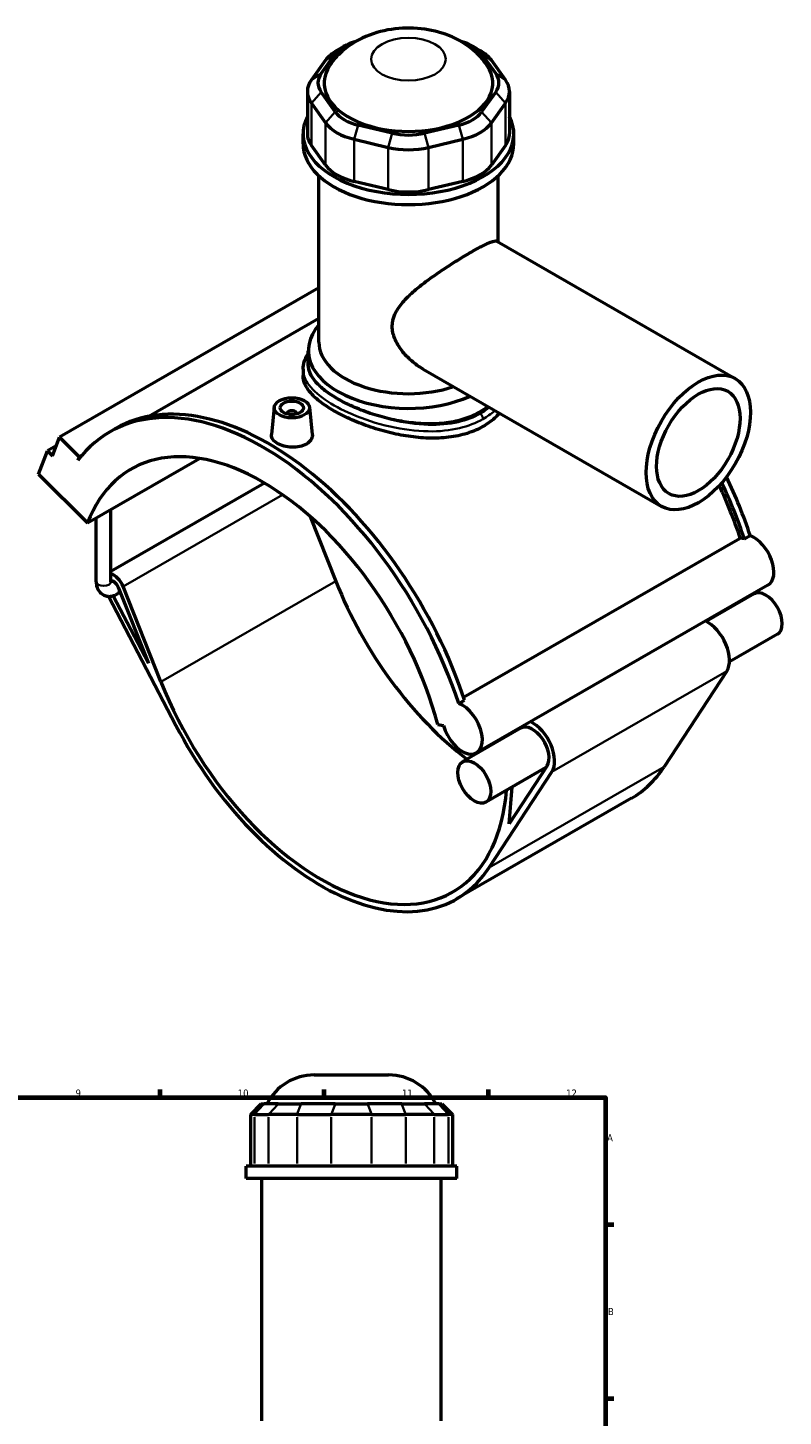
# Model space of a CAD drawing. Header units: millimetres. Extents: x 0 to 898, y -438 to 1031.
# Tile 5 of 5: x 574 to 897, y 438 to 1031. Entities that reach past the tile are written whole.
import ezdxf

# ---------------------------------------------------------------- set-up
doc = ezdxf.new("R2010")
doc.units = ezdxf.units.MM
for name, color, linetype, lineweight in [('Border (ANSI)', 7, 'Continuous', 70), ('Visible (ANSI)', 7, 'Continuous', 50), ('Visible Narrow (ANSI)', 7, 'Continuous', 35)]:
    doc.layers.add(name, color=color, linetype=linetype, lineweight=lineweight)
doc.styles.add('Note Text (ANSI)', font='tahoma.ttf')

# ---------------------------------------------------------------- blocks, each defined once
blk = doc.blocks.new('Borders Default Border')
at = {"layer": 'Border (ANSI)'}
for p, q in [((630.75, 574), (630.75, 577.45)), ((700.83, 574), (700.83, 577.45)), ((770.92, 574), (770.92, 577.45)), ((821, 519.75), (824.45, 519.75)), ((821, 445.5), (824.45, 445.5))]:
    blk.add_line(p, q, dxfattribs=at)
at = {"layer": 'Border (ANSI)', "flags": 128}
blk.add_lwpolyline([(20, 20), (20, 574), (821, 574), (821, 20), (20, 20)], dxfattribs=at)
at = {"layer": 'Border (ANSI)', "color": 230, "true_color": 0xff0080, "attachment_point": 7, "style": 'Note Text (ANSI)'}
for s, insert, char_height in [('9', (594.7, 574.34), 3.05), ('10', (663.96, 574.34), 3.048), ('11', (734.04, 574.4), 3.048), ('12', (804.13, 574.4), 3.048), ('A', (821.63, 555.35), 3.05), ('B', (821.99, 481.1), 3.05)]:
    blk.add_mtext(s, dxfattribs=dict(at, insert=insert, char_height=char_height))

msp = doc.modelspace()

# ---------------------------------------------------------------- linework, layer by layer
at = {"layer": 'Visible (ANSI)'}
for p, q in [((709.441, 1022.979), (706.247, 1021.126)), ((764.193, 1022.979), (767.387, 1021.126)), ((701.431, 1016.957), (695.384, 1008.55)), ((699.541, 1011.238), (705.588, 1019.645)), ((768.046, 1019.645), (774.093, 1011.238)), ((778.251, 1008.55), (772.204, 1016.957)), ((693.671, 1003.592), (693.671, 985.565)), ((705.588, 994.897), (699.541, 1003.304)), ((774.093, 1003.304), (768.046, 994.897)), ((779.964, 1003.592), (779.964, 985.565)), ((695.384, 998.634), (701.431, 990.227)), ((772.204, 990.227), (778.251, 998.634)), ((691.817, 981.224), (691.817, 985.565)), ((729.929, 985.805), (715.33, 989.287)), ((758.305, 989.287), (743.706, 985.805)), ((781.817, 981.224), (781.817, 985.565)), ((701.431, 972.2), (695.384, 980.607)), ((713.608, 983.214), (728.207, 979.732)), ((745.428, 979.732), (760.027, 983.214)), ((778.251, 980.607), (772.204, 972.2)), ((698.567, 896.608), (698.567, 967.573)), ((775.067, 939.34), (775.067, 967.573)), ((728.207, 961.705), (713.608, 965.187)), ((760.027, 965.187), (745.428, 961.705)), ((774.547, 939.64), (876.281, 881.056)), ((698.567, 919.75), (587.859, 855.997)), ((698.567, 906.689), (625.994, 864.897)), ((694.067, 886.928), (694.067, 892.929)), ((691.817, 885.038), (691.817, 882.292)), ((743.108, 885.046), (844.842, 826.461)), ((679.551, 868.821), (678.292, 857.078)), ((685.037, 865.915), (685.037, 866.102)), ((689.037, 865.915), (689.037, 866.102)), ((694.523, 868.821), (695.779, 857.108)), ((609.311, 858.249), (611.8, 859.683)), ((584.811, 848.072), (587.859, 855.997)), ((587.859, 855.997), (596.231, 847.653)), ((578.909, 840.252), (582.718, 850.159)), ((586.437, 852.3), (582.718, 850.159)), ((582.718, 850.159), (584.811, 848.072)), ((597.499, 848.384), (596.231, 847.653)), ((596.231, 847.653), (595.609, 846.035)), ((599.84, 819.391), (647.674, 846.937)), ((578.909, 840.252), (599.84, 819.391)), ((675.405, 836.388), (609.802, 798.61)), ((609.802, 794.303), (609.802, 825.128)), ((603.502, 794.303), (603.502, 821.5)), ((694.816, 822.194), (705.796, 794.541)), ((760.353, 744.934), (878.464, 812.949)), ((880.223, 812.541), (882.712, 813.974)), ((613.81, 789.753), (612.579, 789.045)), ((612.922, 791.99), (625.816, 759.518)), ((631.126, 751.542), (614.972, 792.22)), ((890.306, 792.842), (765.855, 721.176)), ((884.393, 789.082), (863.943, 777.305)), ((608.693, 788.047), (637.514, 732.929)), ((625.816, 759.518), (610.778, 788.277)), ((894.326, 771.833), (873.876, 760.057)), ((872.727, 756.12), (845.952, 715.233)), ((758.261, 742.308), (760.75, 743.741)), ((749.344, 733.297), (751.759, 732.923)), ((784.833, 731.749), (759.942, 717.415)), ((795.48, 714.912), (769.875, 700.167)), ((771.282, 672.233), (798.057, 713.12)), ((795.965, 715.653), (779.74, 690.876)), ((779.74, 690.876), (781.035, 706.594)), ((831.978, 701.805), (757.307, 658.805)), ((696.564, 583.695), (728.363, 583.695)), ((673.818, 571.305), (669.318, 566.805)), ((673.818, 571.305), (675.188, 571.305)), ((681.235, 571.305), (675.188, 571.305)), ((681.235, 571.305), (690.976, 571.305)), ((705.575, 571.305), (690.976, 571.305)), ((705.575, 571.305), (719.352, 571.305)), ((733.951, 571.305), (719.352, 571.305)), ((733.951, 571.305), (743.693, 571.305)), ((749.74, 571.305), (743.693, 571.305)), ((749.74, 571.305), (751.11, 571.305)), ((751.11, 571.305), (755.61, 566.805)), ((671.03, 566.805), (669.318, 566.805)), ((669.318, 566.805), (669.318, 544.755)), ((671.03, 566.805), (677.077, 566.805)), ((689.254, 566.805), (677.077, 566.805)), ((689.254, 566.805), (703.853, 566.805)), ((721.074, 566.805), (703.853, 566.805)), ((721.074, 566.805), (735.673, 566.805)), ((747.85, 566.805), (735.673, 566.805)), ((747.85, 566.805), (753.897, 566.805)), ((755.61, 566.805), (753.897, 566.805)), ((755.61, 566.805), (755.61, 544.755)), ((757.464, 544.755), (667.464, 544.755)), ((667.464, 539.445), (667.464, 544.755)), ((757.464, 539.445), (757.464, 544.755)), ((757.464, 539.445), (667.464, 539.445)), ((674.214, 435.945), (674.214, 539.445)), ((750.714, 435.945), (750.714, 539.445))]:
    msp.add_line(p, q, dxfattribs=at)
for centre, start, end in [((696.564, 561.195), 90, 153.299081), ((728.363, 561.195), 26.700919, 90)]:
    msp.add_arc(centre, 22.5, start, end, dxfattribs=at)
for centre, major_axis, ratio, start_param, end_param in [((722.218, 1011.999), (-22.5, 0), 0.5758617, 5.5016397, 5.8904862), ((722.218, 1015.678), (-18, 0), 0.5758617, 5.1604202, 5.8904862), ((751.416, 1015.678), (18, 0), 0.5758617, 0.3926991, 1.1227651), ((751.416, 1011.999), (-22.5, 0), 0.5758617, 3.5342917, 3.9231383), ((736.817, 1007.271), (-36, 0), 0.5758617, 5.9210423, 9.786921), ((716.171, 1003.592), (-22.5, 0), 0.5758617, 5.8904862, 6.6758844), ((716.171, 1007.271), (-18, 0), 0.5758617, 5.8904862, 6.6758844), ((757.464, 1007.271), (18, 0), 0.5758617, 5.8904862, 6.6758844), ((757.464, 1003.592), (22.5, 0), 0.5758617, 5.8904862, 6.6758844), ((736.817, 985.565), (-45, 0), 0.5758617, 5.9951502, 9.712813), ((722.218, 995.185), (22.5, 0), 0.5758617, 3.5342917, 4.3196899), ((722.218, 998.864), (-18, 0), 0.5758617, 0.3926991, 1.1780972), ((751.416, 998.864), (18, 0), 0.5758617, 5.1050881, 5.8904862), ((751.416, 995.185), (22.5, 0), 0.5758617, 5.1050881, 5.8904862), ((716.171, 985.565), (-22.5, 0), 0.5758617, 0, 0.3926991), ((736.817, 995.382), (-18, 0), 0.5758617, 1.1780972, 1.9634954), ((757.464, 985.565), (22.5, 0), 0.5758617, 5.8904862, 6.2831853), ((736.817, 981.224), (-45, 0), 0.5758617, 0, 3.1415927), ((736.817, 991.703), (22.5, 0), 0.5758617, 4.3196899, 5.1050881), ((722.218, 977.158), (-22.5, 0), 0.5758617, 0.3926991, 1.1780972), ((751.416, 977.158), (22.5, 0), 0.5758617, 5.1050881, 5.8904862), ((736.817, 973.676), (-22.5, 0), 0.5758617, 1.1780972, 1.9634954), ((736.817, 892.929), (-42.75, 0), 0.5758617, 5.8202306, 8.5166855), ((736.817, 896.608), (-38.25, 0), 0.5758617, 0, 2.0984626), ((677.081, 746.321), (-65.281, 113.362), 0.5780931, 4.3694381, 6.2831853), ((674.592, 744.887), (-65.281, 113.362), 0.5780931, 4.3694381, 6.5230968), ((687.037, 866.102), (-2, 0), 0.5758617, 2.9729035, 6.4518745), ((674.592, 744.887), (-56.141, 97.491), 0.5780931, 4.2779904, 6.7214513), ((796.554, 815.12), (65.281, -113.362), 0.5780931, 1.2278455, 1.4298548), ((799.043, 816.554), (-65.281, 113.362), 0.5780931, 4.3694381, 4.5802781), ((796.554, 815.12), (-64.001, 111.139), 0.5780931, 4.3724925, 4.5645804), ((881.771, 801.908), (-6.046, 10.499), 0.5780931, 5.6814083, 5.8960378), ((884.26, 803.341), (6.046, -10.499), 0.5780931, 0, 2.5398157), ((611.008, 791.775), (-3.256, 5.654), 0.5780931, 4.4658305, 5.7641285), ((611.008, 791.775), (-1.572, 2.73), 0.5780931, 4.4658305, 6.0717532), ((774.153, 802.22), (56.141, -97.491), 0.5780931, 4.4658305, 5.343717), ((889.36, 780.457), (-4.966, 8.624), 0.5780931, 3.1415927, 6.2831853), ((864.469, 766.124), (6.651, -11.549), 0.5780931, 0.2846429, 2.4494404), ((699.482, 759.221), (56.141, -97.491), 0.5780931, 4.4658305, 6.9796103), ((759.809, 731.675), (6.046, -10.499), 0.5780931, 4.2779904, 8.823001), ((699.482, 759.221), (57.825, -100.415), 0.5780931, 4.6420787, 6.5678282), ((789.799, 723.124), (6.651, -11.549), 0.5780931, 3.8337449, 3.869222), ((789.799, 723.124), (4.966, -8.624), 0.5780931, 0.2846429, 3.1415927), ((789.799, 723.124), (6.651, -11.549), 0.5780931, 0.2846429, 2.4494404), ((774.153, 802.22), (57.825, -100.415), 0.5780931, 0, 0.2846429)]:
    msp.add_ellipse(centre, major_axis=major_axis, ratio=ratio, start_param=start_param, end_param=end_param, dxfattribs=at)
for centre, major_axis, ratio in [((860.561, 853.758), (-15.72, -27.297), 0.5780931), ((860.561, 853.758), (-12.576, -21.838), 0.5780931), ((687.037, 868.554), (-7.5, 0), 0.5758617), ((687.037, 868.554), (-5, 0), 0.5758617), ((764.909, 708.791), (-4.966, 8.624), 0.5780931)]:
    msp.add_ellipse(centre, major_axis=major_axis, ratio=ratio, dxfattribs=at)
for points, knots in [([(770.482, 1014.616), (768.659, 1017.387), (766.543, 1019.619), (761.493, 1023.848), (758.504, 1025.57), (751.625, 1028.591), (747.706, 1029.617), (739.565, 1030.77), (735.34, 1030.821), (726.925, 1029.853), (722.735, 1028.846), (714.675, 1025.423), (710.745, 1023.104), (705.714, 1018.068), (704.366, 1016.46), (703.152, 1014.616)], [1.1475412, 1.1475412, 1.1475412, 1.1475412, 1.3877453, 1.3877453, 1.7046308, 1.7046308, 2.1150689, 2.1150689, 2.5533422, 2.5533422, 2.9915614, 2.9915614, 3.4049722, 3.4049722, 3.5648478, 3.5648478, 3.5648478, 3.5648478]), ([(743.108, 885.046), (743.09, 885.056), (743.073, 885.066), (741.389, 886.039), (739.736, 887.206), (736.645, 889.868), (735.206, 891.363), (732.741, 894.566), (731.713, 896.276), (730.284, 899.782), (729.886, 901.576), (729.886, 905.134), (730.284, 906.839), (731.713, 910.092), (732.741, 911.643), (735.206, 914.635), (736.645, 916.079), (739.736, 918.868), (741.389, 920.215), (744.659, 922.728), (746.394, 923.99), (749.979, 926.493), (751.83, 927.733), (755.491, 930.115), (757.306, 931.258), (760.752, 933.372), (762.383, 934.342), (765.345, 936.048), (766.729, 936.814), (769.187, 938.1), (770.261, 938.62), (772.057, 939.381), (772.781, 939.623), (773.891, 939.827), (774.282, 939.793), (774.547, 939.64)], [7.6307249, 7.6307249, 7.6307249, 7.6307249, 7.6375492, 7.6375492, 8.2903459, 8.2903459, 8.9431426, 8.9431426, 9.5959393, 9.5959393, 10.248736, 10.248736, 10.9015327, 10.9015327, 11.5543293, 11.5543293, 12.207126, 12.207126, 12.8599227, 12.8599227, 13.488218, 13.488218, 14.1165133, 14.1165133, 14.7448086, 14.7448086, 15.3731039, 15.3731039, 16.0013993, 16.0013993, 16.6296946, 16.6296946, 17.2579899, 17.2579899, 17.8794608, 17.8794608, 17.8794608, 17.8794608]), ([(691.817, 885.038), (691.817, 886.11), (691.984, 887.18), (692.642, 889.326), (693.151, 890.397), (693.889, 891.569), (693.977, 891.705), (694.067, 891.84)], [23.9351771, 23.9351771, 23.9351771, 23.9351771, 24.5253236, 24.5253236, 25.1517869, 25.1517869, 25.2341264, 25.2341264, 25.2341264, 25.2341264]), ([(706.589, 872.357), (704.676, 873.458), (702.888, 874.632), (699.743, 877.051), (698.386, 878.296), (696.213, 880.796), (695.394, 882.052), (694.321, 884.529), (694.067, 885.75), (694.067, 886.928)], [6.491134, 6.491134, 6.491134, 6.491134, 7.3023663, 7.3023663, 8.1135985, 8.1135985, 8.9248308, 8.9248308, 9.736063, 9.736063, 9.736063, 9.736063]), ([(768.637, 860.581), (766.62, 859.419), (764.346, 858.419), (759.406, 856.858), (756.742, 856.295), (751.199, 855.624), (748.316, 855.514), (742.529, 855.684), (739.624, 855.963), (734.012, 856.794), (731.108, 857.375), (725.32, 858.824), (722.436, 859.691), (716.892, 861.623), (714.226, 862.69), (709.287, 864.921), (707.013, 866.086), (702.982, 868.408), (701.097, 869.638), (697.785, 872.157), (696.358, 873.447), (694.072, 876.024), (693.211, 877.314), (692.084, 879.848), (691.817, 881.092), (691.817, 882.292)], [0, 0, 0, 0, 0.8557289, 0.8557289, 1.7114579, 1.7114579, 2.5671868, 2.5671868, 3.4229158, 3.4229158, 4.2781515, 4.2781515, 5.1333871, 5.1333871, 5.9886228, 5.9886228, 6.8438585, 6.8438585, 7.6990942, 7.6990942, 8.5543298, 8.5543298, 9.4095655, 9.4095655, 10.2648012, 10.2648012, 10.2648012, 10.2648012]), ([(770.74, 869.133), (769.585, 868.198), (768.344, 867.352), (767.046, 866.605), (765.133, 865.503), (762.975, 864.546), (758.287, 863.031), (755.757, 862.472), (750.491, 861.775), (747.751, 861.635), (742.249, 861.723), (739.487, 861.95), (734.149, 862.668), (731.387, 863.184), (725.885, 864.494), (723.144, 865.287), (717.877, 867.072), (715.346, 868.065), (710.658, 870.157), (708.501, 871.256), (706.589, 872.357)], [25.413774, 25.413774, 25.413774, 25.413774, 25.9645362, 25.9645362, 25.9645362, 26.7760875, 26.7760875, 27.5876387, 27.5876387, 28.39919, 28.39919, 29.2107413, 29.2107413, 30.0219735, 30.0219735, 30.8332057, 30.8332057, 31.644438, 31.644438, 32.4556702, 32.4556702, 32.4556702, 32.4556702]), ([(775.682, 866.287), (775.21, 865.751), (774.713, 865.232), (772.539, 863.138), (770.654, 861.742), (768.637, 860.581)], [26.251585, 26.251585, 26.251585, 26.251585, 26.519705, 26.519705, 27.3754339, 27.3754339, 27.3754339, 27.3754339]), ([(693.24, 853.086), (692.462, 852.638), (691.476, 852.263), (689.316, 851.797), (688.142, 851.705), (685.943, 851.77), (684.771, 851.931), (682.614, 852.493), (681.63, 852.895), (680.074, 853.791), (679.399, 854.345), (678.502, 855.54), (678.28, 856.183), (678.277, 856.882), (678.282, 856.979), (678.293, 857.078)], [2.6406636, 2.6406636, 2.6406636, 2.6406636, 2.9708599, 2.9708599, 3.3010562, 3.3010562, 3.6310258, 3.6310258, 3.9609955, 3.9609955, 4.2909651, 4.2909651, 4.6209347, 4.6209347, 4.6739362, 4.6739362, 4.6739362, 4.6739362]), ([(695.778, 857.108), (695.79, 856.997), (695.796, 856.887), (695.8, 856.115), (695.582, 855.406), (694.692, 854.115), (694.019, 853.535), (693.24, 853.086)], [7.20759518, 7.20759518, 7.20759518, 7.20759518, 7.26159833, 7.26159833, 7.59179461, 7.59179461, 7.9219909, 7.9219909, 7.9219909, 7.9219909]), ([(603.502, 794.303), (603.502, 793.49), (603.609, 792.671), (604.133, 791.108), (604.541, 790.357), (605.586, 789.236), (606.143, 788.825), (607.332, 788.268), (607.953, 788.111), (609.248, 787.996), (609.918, 788.064), (611.274, 788.393), (611.95, 788.683), (612.579, 789.045)], [1.5707963, 1.5707963, 1.5707963, 1.5707963, 1.8849556, 1.8849556, 2.1821831, 2.1821831, 2.4073082, 2.4073082, 2.6201867, 2.6201867, 2.8610252, 2.8610252, 3.1415927, 3.1415927, 3.1415927, 3.1415927]), ([(609.802, 794.303), (609.802, 794.145), (609.816, 794.024), (609.843, 793.89), (609.855, 793.861), (609.855, 793.861)], [1.57079633, 1.57079633, 1.57079633, 1.57079633, 1.77520851, 1.77520851, 1.94041406, 1.94041406, 1.94041406, 1.94041406])]:
    msp.add_open_spline(points, degree=3, knots=knots, dxfattribs=at)
at = {"layer": 'Visible Narrow (ANSI)'}
for p, q in [((705.588, 1019.645), (701.431, 1016.957)), ((768.046, 1019.645), (772.204, 1016.957)), ((699.541, 1011.238), (695.384, 1008.55)), ((774.093, 1011.238), (778.251, 1008.55)), ((699.541, 1003.304), (695.384, 998.634)), ((774.093, 1003.304), (778.251, 998.634)), ((695.384, 980.607), (695.384, 998.634)), ((778.251, 998.634), (778.251, 980.607)), ((705.588, 994.897), (701.431, 990.227)), ((701.431, 990.227), (701.431, 972.2)), ((768.046, 994.897), (772.204, 990.227)), ((772.204, 972.2), (772.204, 990.227)), ((715.33, 989.287), (713.608, 983.214)), ((729.929, 985.805), (728.207, 979.732)), ((743.706, 985.805), (745.428, 979.732)), ((758.305, 989.287), (760.027, 983.214)), ((713.608, 965.187), (713.608, 983.214)), ((728.207, 979.732), (728.207, 961.705)), ((745.428, 961.705), (745.428, 979.732)), ((760.027, 983.214), (760.027, 965.187)), ((683.086, 831.444), (614.972, 792.22)), ((705.796, 794.541), (631.126, 751.542)), ((872.727, 756.12), (798.057, 713.12)), ((845.952, 715.233), (771.282, 672.233)), ((674.98, 571.08), (671.238, 567.03)), ((677.285, 567.03), (681.027, 571.08)), ((690.89, 571.08), (689.34, 567.03)), ((705.489, 571.08), (703.939, 567.03)), ((719.438, 571.08), (720.988, 567.03)), ((734.037, 571.08), (735.587, 567.03)), ((743.901, 571.08), (747.642, 567.03)), ((749.948, 571.08), (753.689, 567.03)), ((671.03, 545.857), (671.03, 565.702)), ((677.077, 565.702), (677.077, 545.857)), ((689.254, 545.857), (689.254, 565.702)), ((703.853, 565.702), (703.853, 545.857)), ((721.074, 545.857), (721.074, 565.702)), ((735.673, 565.702), (735.673, 545.857)), ((747.85, 545.857), (747.85, 565.702)), ((753.897, 565.702), (753.897, 545.857))]:
    msp.add_line(p, q, dxfattribs=at)
msp.add_ellipse((736.817, 1017.4), major_axis=(-15.899, 0), ratio=0.5758617, dxfattribs=at)
for centre, major_axis, ratio, start_param, end_param in [((767.046, 864.661), (-1.123, 1.95), 0.5780931, 3.9289245, 5.1676385), ((606.652, 794.303), (3.15, 0), 0.5758617, 3.1415927, 6.2831853), ((611.008, 791.775), (1.572, -2.73), 0.5780931, 0, 1.3242379)]:
    msp.add_ellipse(centre, major_axis=major_axis, ratio=ratio, start_param=start_param, end_param=end_param, dxfattribs=at)
for points, knots in [([(706.589, 872.357), (705.259, 873.123), (704.015, 873.904), (699.665, 876.903), (697.223, 879.178), (694.095, 883.764), (693.454, 886.079), (693.845, 888.807), (693.94, 889.235), (694.068, 889.663)], [20.5163331, 20.5163331, 20.5163331, 20.5163331, 21.0770672, 21.0770672, 22.6407604, 22.6407604, 24.2467008, 24.2467008, 24.545708, 24.545708, 24.545708, 24.545708]), ([(691.818, 885.038), (691.819, 883.063), (692.474, 881.082), (695.338, 876.715), (697.846, 874.327), (704.353, 869.803), (708.299, 867.665), (717.708, 863.628), (723.286, 861.796), (734.4, 859.305), (739.914, 858.577), (749.931, 858.432), (754.475, 858.866), (762.308, 860.739), (765.68, 862.041), (768.637, 863.745)], [-23.9351771, -23.9351771, -23.9351771, -23.9351771, -22.6407604, -22.6407604, -21.0770672, -21.0770672, -19.5621352, -19.5621352, -17.8586991, -17.8586991, -16.2705861, -16.2705861, -14.8830779, -14.8830779, -13.6775543, -13.6775543, -13.6775543, -13.6775543]), ([(767.565, 866.101), (764.755, 864.483), (761.545, 863.261), (754.076, 861.539), (749.735, 861.176), (740.153, 861.435), (734.87, 862.203), (724.205, 864.722), (718.843, 866.539), (711.359, 869.799), (708.85, 871.055), (706.589, 872.357)], [13.6775543, 13.6775543, 13.6775543, 13.6775543, 14.8830779, 14.8830779, 16.2705861, 16.2705861, 17.8586991, 17.8586991, 19.5621352, 19.5621352, 20.5163331, 20.5163331, 20.5163331, 20.5163331]), ([(768.637, 863.745), (770.417, 864.77), (772.048, 865.938), (773.575, 867.292), (773.645, 867.356), (773.716, 867.419)], [-41.03266293, -41.03266293, -41.03266293, -41.03266293, -40.3069703, -40.3069703, -40.27145944, -40.27145944, -40.27145944, -40.27145944])]:
    msp.add_open_spline(points, degree=3, knots=knots, dxfattribs=at)
msp.add_open_spline([(771.399, 868.754), (770.226, 867.783), (768.943, 866.895), (767.565, 866.101)], degree=3, dxfattribs=at)

# ---------------------------------------------------------------- block references
msp.add_blockref('Borders Default Border', (0, 0))

doc.saveas('drawing.dxf')
